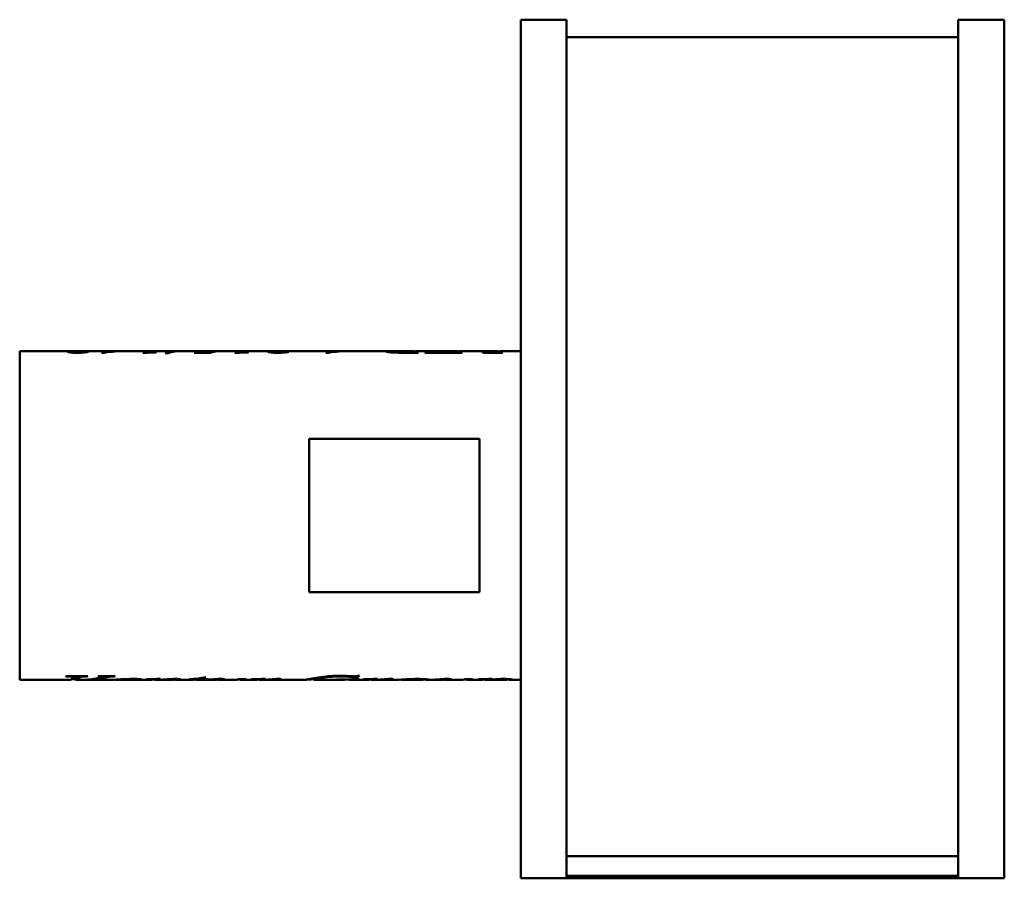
# Model space of a CAD drawing. Header units: millimetres. Extents: x 341 to 919, y 193 to 697.
import ezdxf

# ---------------------------------------------------------------- set-up
doc = ezdxf.new("R2010")
doc.units = ezdxf.units.MM
doc.header["$LTSCALE"] = 3
doc.layers.add('Widoczne (ISO)', color=7, linetype='Continuous', lineweight=50)

msp = doc.modelspace()

# ---------------------------------------------------------------- linework, layer by layer
at = {"layer": 'Widoczne (ISO)'}
for p, q in [((635.1, 193.5), (635.1, 697.5)), ((662.1, 697.5), (635.1, 697.5)), ((662.1, 697.5), (662.1, 193.5)), ((892.1, 193.5), (892.1, 697.5)), ((892.1, 697.5), (919.1, 697.5)), ((919.1, 697.5), (919.1, 193.5)), ((662.1, 687.27), (892.1, 687.27)), ((340.9, 503), (340.9, 310)), ((340.9, 503), (372.48, 503)), ((372.75, 502), (372.75, 502.65)), ((375.54, 502.93), (375.54, 502.97)), ((378.41, 503), (392.96, 503)), ((380.41, 502.4), (380.41, 502.57)), ((381.99, 502.99), (381.99, 503)), ((390.57, 502.04), (389.02, 502.04)), ((393.59, 502.44), (393.59, 502.64)), ((394.35, 502.83), (394.35, 502.88)), ((395.99, 503), (401.24, 503)), ((403.27, 503), (417.21, 503)), ((414.11, 501.96), (413.13, 501.96)), ((417.68, 502.1), (417.68, 502.46)), ((420.42, 503), (434.26, 503)), ((420.81, 502.21), (420.81, 502.31)), ((428.13, 501.84), (426.4, 501.84)), ((436.04, 503), (446.43, 503)), ((452.77, 502.04), (443.41, 502.04)), ((444.38, 502.46), (452.82, 502.46)), ((444.38, 502.04), (444.38, 502.46)), ((449.23, 502.88), (449.23, 502.9)), ((450.27, 503), (471.29, 503)), ((452.82, 502.05), (452.82, 502.46)), ((454.35, 502.48), (454.35, 502.76)), ((468.19, 501.96), (467.21, 501.96)), ((471.76, 502.1), (471.76, 502.46)), ((474.49, 503), (490.04, 503)), ((474.89, 502.21), (474.89, 502.31)), ((490.31, 502), (490.31, 502.65)), ((493.1, 502.93), (493.1, 502.97)), ((495.97, 503), (524.61, 503)), ((497.97, 502.4), (497.97, 502.57)), ((499.55, 502.99), (499.55, 503)), ((522.22, 502.04), (520.67, 502.04)), ((525.24, 502.44), (525.24, 502.64)), ((526, 502.83), (526, 502.88)), ((527.64, 503), (532.89, 503)), ((534.92, 503), (562.91, 503)), ((560.38, 502.14), (560.38, 502.69)), ((564.06, 502.98), (564.06, 503)), ((574.77, 502.04), (564.7, 502.04)), ((567.7, 502.04), (567.7, 502.25)), ((570.81, 502.04), (570.81, 502.99)), ((571.24, 502.04), (571.24, 503)), ((571.66, 502.04), (571.66, 502.35)), ((574.66, 503), (587.31, 503)), ((600.55, 502.04), (578.73, 502.04)), ((580.78, 502.78), (581.56, 502.78)), ((580.78, 502.04), (580.78, 502.78)), ((581.33, 502.04), (581.33, 502.61)), ((584.01, 502.04), (584.01, 502.26)), ((586.64, 502.87), (585.86, 502.87)), ((587.72, 502.23), (593.37, 502.23)), ((596.57, 502.99), (592.86, 502.99)), ((593.23, 503), (596.98, 503)), ((593.37, 502.04), (593.37, 502.23)), ((596.57, 502.04), (596.57, 502.99)), ((596.98, 502.04), (596.98, 503)), ((597.64, 502.04), (597.64, 502.35)), ((600.54, 503), (620.52, 503)), ((624.23, 502.04), (612.81, 502.04)), ((612.97, 502.04), (612.97, 502.14)), ((617.04, 502.04), (617.04, 502.34)), ((621.23, 502.04), (621.23, 502.35)), ((624.17, 503), (635.1, 503)), ((610.9, 451.5), (510.9, 451.5)), ((510.9, 451.5), (510.9, 361.5)), ((610.9, 361.5), (610.9, 451.5)), ((510.9, 361.5), (610.9, 361.5)), ((368.19, 312.23), (380.85, 312.23)), ((372.09, 312.23), (372.09, 311.57)), ((376.53, 312.23), (376.53, 311.7)), ((380.59, 312.23), (380.59, 312.05)), ((387.28, 312.23), (396.87, 312.23)), ((389.55, 312.23), (389.55, 311.72)), ((394.81, 312.23), (394.81, 311.96)), ((396.64, 312.23), (396.64, 312.05)), ((539.51, 312.39), (540.38, 312.39)), ((340.9, 310), (370.45, 310)), ((368.82, 312.05), (367.96, 312.05)), ((371.83, 311), (374.55, 311)), ((374.15, 311), (374.15, 310.08)), ((374.55, 310), (377.02, 310)), ((378.9, 310), (393.93, 310)), ((396.82, 310.12), (396.82, 310.09)), ((396.95, 310.13), (396.95, 310.03)), ((397.11, 310.14), (397.11, 310.01)), ((397.44, 310), (402.38, 310)), ((406.4, 310), (417.04, 310)), ((408.9, 310.52), (408.9, 310.24)), ((415.57, 310.39), (415.57, 310.32)), ((418.83, 310.45), (418.83, 310.24)), ((420.43, 310.48), (420.43, 310)), ((420.57, 310), (420.78, 310)), ((422.36, 310), (429.84, 310)), ((431.62, 310.53), (431.62, 310.21)), ((433.52, 310), (441.54, 310)), ((443.98, 310.34), (440.38, 310.34)), ((443.49, 310.22), (443.49, 310.17)), ((443.98, 310.56), (443.98, 310.34)), ((445.28, 310), (455.18, 310)), ((447.78, 311.03), (447.78, 310.34)), ((451.12, 310.34), (447.78, 310.34)), ((448.25, 311.13), (448.25, 310.48)), ((448.25, 310.48), (451.51, 310.48)), ((449.11, 311.33), (450.15, 311.33)), ((451.12, 310.48), (451.12, 310.34)), ((452.66, 310.19), (452.66, 310.11)), ((457.29, 310.5), (457.29, 310.25)), ((458.96, 310), (466.63, 310)), ((467.49, 310.01), (467.49, 310)), ((470.26, 310.48), (473.84, 310.48)), ((470.94, 310), (478.91, 310)), ((477.4, 310.41), (477.4, 310.33)), ((480.32, 310.45), (480.32, 310.32)), ((480.66, 310.46), (480.66, 310.26)), ((481.19, 310.47), (481.19, 310.13)), ((481.87, 310.48), (481.87, 310.01)), ((482.25, 310), (482.67, 310)), ((483.83, 310), (509.01, 310)), ((487.15, 310.2), (487.15, 310.11)), ((490.42, 310.45), (490.42, 310.17)), ((493.45, 310.51), (493.45, 310.15)), ((513.67, 311), (513.71, 311)), ((513.71, 311), (513.71, 310)), ((513.73, 310), (531.27, 310)), ((527.75, 310.08), (527.1, 310.08)), ((527.36, 310.12), (540.64, 310.12)), ((530.97, 310.12), (530.97, 310.06)), ((531.57, 310.12), (531.57, 310.02)), ((535.51, 310), (544.72, 310)), ((538, 310.68), (537.14, 310.68)), ((537.34, 312.01), (537.34, 311.02)), ((538, 311.67), (537.34, 311.67)), ((538, 311.67), (538, 310.68)), ((540.4, 310.12), (540.4, 310.08)), ((543.2, 310.41), (543.2, 310.33)), ((546.13, 310.45), (546.13, 310.32)), ((546.47, 310.46), (546.47, 310.26)), ((546.99, 310.47), (546.99, 310.13)), ((547.67, 310.48), (547.67, 310.01)), ((548.05, 310), (548.47, 310)), ((549.64, 310), (561.52, 310)), ((552.95, 310.2), (552.95, 310.11)), ((556.22, 310.45), (556.22, 310.17)), ((559.25, 310.51), (559.25, 310.15)), ((565.67, 310), (577.26, 310)), ((577.82, 310.46), (577.82, 310.1)), ((581.39, 310), (588.18, 310)), ((585.66, 310.19), (585.66, 310.11)), ((590.29, 310.5), (590.29, 310.25)), ((591.96, 310), (599.62, 310)), ((600.48, 310.01), (600.48, 310)), ((603.25, 310.48), (606.83, 310.48)), ((603.93, 310), (611.86, 310)), ((610.29, 310.42), (610.29, 310.33)), ((613.68, 310.46), (613.68, 310.24)), ((615.51, 310), (626.06, 310)), ((616.77, 310.51), (616.77, 310.12)), ((626.68, 310.52), (626.68, 310.09)), ((629.88, 310), (635.1, 310)), ((662.1, 206.46), (892.1, 206.46)), ((635.1, 193.5), (662.1, 193.5)), ((662.1, 195), (892.1, 195)), ((662.1, 193.5), (892.1, 193.5)), ((919.1, 193.5), (892.1, 193.5))]:
    msp.add_line(p, q, dxfattribs=at)
for points in [[(389.02, 502.04), (390.79, 502.9), (392.57, 503.19), (394.35, 502.88)], [(413.13, 501.96), (415.02, 502.92), (416.92, 503.22), (418.81, 502.84)], [(426.4, 501.84), (429.31, 502.7), (432.23, 503.08), (435.15, 502.98)], [(467.21, 501.96), (469.1, 502.92), (471, 503.22), (472.89, 502.84)], [(520.67, 502.04), (522.44, 502.9), (524.22, 503.19), (526, 502.88)], [(585.86, 502.87), (586.61, 503), (587.35, 503.04), (588.1, 502.96)], [(618.28, 502.68), (619.63, 503.07), (620.99, 503.1), (622.34, 502.79)], [(375.54, 502.97), (374.22, 502.99), (373.2, 503), (372.48, 503)], [(374.54, 502.89), (373.35, 502.85), (372.75, 502.77), (372.75, 502.65)], [(381.99, 502.99), (378.65, 502.98), (376.17, 502.96), (374.54, 502.89)], [(376.3, 502.26), (377.84, 502.26), (379.21, 502.39), (380.41, 502.57)], [(380.41, 502.57), (380.67, 502.56), (380.92, 502.55), (381.17, 502.55)], [(403.27, 503), (399.04, 503), (394.81, 502.68), (390.57, 502.04)], [(393.59, 502.64), (396.48, 502.91), (399.37, 503.03), (402.25, 502.99)], [(395.99, 503), (395.19, 503), (394.39, 502.88), (393.59, 502.64)], [(421.09, 502.22), (418.76, 502.14), (416.44, 502.05), (414.11, 501.96)], [(417.73, 502.54), (417.69, 502.52), (417.68, 502.49), (417.68, 502.46)], [(418.21, 502.69), (417.92, 502.61), (417.76, 502.56), (417.73, 502.54)], [(420.42, 503), (419.68, 503), (418.94, 502.9), (418.21, 502.69)], [(419.14, 502.28), (419.49, 502.28), (420.05, 502.29), (420.81, 502.31)], [(420.81, 502.31), (420.9, 502.28), (421, 502.25), (421.09, 502.22)], [(436.04, 503), (433.4, 503), (430.77, 502.61), (428.13, 501.84)], [(443.41, 502.04), (443.73, 502.2), (444.06, 502.34), (444.38, 502.46)], [(449.13, 502.88), (447.69, 502.94), (446.79, 503), (446.43, 503)], [(454.35, 502.76), (452.11, 502.79), (450.37, 502.83), (449.13, 502.88)], [(457.21, 502.93), (455.73, 502.81), (454.25, 502.51), (452.77, 502.04)], [(452.82, 502.46), (453.33, 502.58), (453.84, 502.68), (454.35, 502.76)], [(475.17, 502.22), (472.84, 502.14), (470.51, 502.05), (468.19, 501.96)], [(471.8, 502.54), (471.77, 502.52), (471.76, 502.49), (471.76, 502.46)], [(472.28, 502.69), (471.99, 502.61), (471.83, 502.56), (471.8, 502.54)], [(474.49, 503), (473.76, 503), (473.02, 502.9), (472.28, 502.69)], [(473.22, 502.28), (473.57, 502.28), (474.13, 502.29), (474.89, 502.31)], [(474.89, 502.31), (474.98, 502.28), (475.07, 502.25), (475.17, 502.22)], [(493.1, 502.97), (491.78, 502.99), (490.76, 503), (490.04, 503)], [(492.09, 502.89), (490.9, 502.85), (490.31, 502.77), (490.31, 502.65)], [(499.55, 502.99), (496.21, 502.98), (493.73, 502.96), (492.09, 502.89)], [(493.86, 502.26), (495.4, 502.26), (496.77, 502.39), (497.97, 502.57)], [(497.97, 502.57), (498.23, 502.56), (498.48, 502.55), (498.73, 502.55)], [(534.92, 503), (530.69, 503), (526.46, 502.68), (522.22, 502.04)], [(525.24, 502.64), (528.13, 502.91), (531.02, 503.03), (533.9, 502.99)], [(527.64, 503), (526.84, 503), (526.04, 502.88), (525.24, 502.64)], [(564.06, 503), (563.65, 503), (563.27, 503), (562.91, 503)], [(565.78, 502.22), (566.28, 502.22), (566.92, 502.23), (567.7, 502.25)], [(567.7, 502.25), (568.74, 502.7), (569.77, 502.95), (570.81, 502.99)], [(570.81, 502.99), (569.91, 502.99), (569.26, 502.99), (568.87, 502.99)], [(569.57, 503), (570.03, 503), (570.59, 503), (571.24, 503)], [(571.24, 503), (571.8, 502.99), (572.35, 502.93), (572.91, 502.81)], [(572.3, 502.65), (571.87, 502.53), (571.66, 502.42), (571.66, 502.35)], [(574.66, 503), (573.87, 503), (573.09, 502.88), (572.3, 502.65)], [(574.4, 502.14), (574.63, 502.14), (574.84, 502.14), (575.04, 502.14)], [(575.04, 502.14), (574.95, 502.11), (574.86, 502.07), (574.77, 502.04)], [(578.73, 502.04), (579.41, 502.37), (580.1, 502.62), (580.78, 502.78)], [(581.56, 502.78), (581.41, 502.72), (581.33, 502.66), (581.33, 502.61)], [(584.01, 502.26), (584.57, 502.24), (585.81, 502.23), (587.72, 502.23)], [(593.37, 502.23), (594.43, 502.7), (595.5, 502.95), (596.57, 502.99)], [(596.98, 503), (597.55, 502.99), (598.13, 502.92), (598.7, 502.79)], [(598.24, 502.67), (597.84, 502.56), (597.64, 502.44), (597.64, 502.35)], [(600.54, 503), (599.77, 503), (599, 502.89), (598.24, 502.67)], [(600.8, 502.14), (600.72, 502.11), (600.63, 502.07), (600.55, 502.04)], [(612.81, 502.04), (612.86, 502.07), (612.92, 502.11), (612.97, 502.14)], [(617.04, 502.34), (617.3, 502.38), (617.71, 502.53), (618.28, 502.68)], [(621.85, 502.66), (621.43, 502.54), (621.23, 502.43), (621.23, 502.35)], [(624.17, 503), (623.4, 503), (622.62, 502.89), (621.85, 502.66)], [(623.93, 502.14), (624.16, 502.14), (624.34, 502.14), (624.48, 502.14)], [(624.48, 502.14), (624.39, 502.11), (624.31, 502.07), (624.23, 502.04)], [(367.96, 312.05), (368.04, 312.11), (368.12, 312.17), (368.19, 312.23)], [(376.1, 312.23), (376.09, 312.21), (376.07, 312.2), (376.06, 312.18)], [(380.85, 312.23), (380.76, 312.17), (380.67, 312.11), (380.59, 312.05)], [(386.99, 312.05), (387.09, 312.11), (387.18, 312.17), (387.28, 312.23)], [(390.39, 312.23), (390.13, 312.18), (389.85, 312.12), (389.55, 312.07)], [(396.87, 312.23), (396.8, 312.17), (396.72, 312.11), (396.64, 312.05)], [(520.72, 311.96), (523.54, 312.23), (526.49, 312.39), (529.58, 312.39)], [(529.58, 312.39), (531.86, 312.39), (533.94, 312.3), (535.8, 312.14)], [(540.38, 312.39), (539.58, 311.65), (538.79, 311.07), (538, 310.68)], [(370.45, 310), (370.93, 310), (371.42, 310.37), (371.91, 311.12)], [(374.15, 310.22), (373.25, 310.3), (372.35, 310.4), (371.45, 310.53)], [(371.91, 311.12), (372.03, 311.32), (372.09, 311.49), (372.09, 311.57)], [(376.06, 311.19), (375.43, 310.19), (374.79, 309.82), (374.15, 310.08)], [(376.06, 312.18), (375.56, 311.39), (375.05, 311), (374.55, 311)], [(376.53, 311.7), (376.38, 311.63), (376.22, 311.44), (376.06, 311.19)], [(377.02, 310), (380.23, 310), (383.44, 310.3), (386.65, 310.89)], [(388.14, 310.82), (384.75, 310.22), (381.35, 309.95), (377.96, 310.01)], [(386.65, 310.89), (388.01, 311.14), (388.87, 311.37), (389.21, 311.49)], [(389.21, 311.49), (389.44, 311.58), (389.55, 311.65), (389.55, 311.72)], [(396.64, 312.05), (395.87, 312.04), (395.26, 312.01), (394.81, 311.96)], [(396.95, 310.03), (396.87, 310.05), (396.82, 310.07), (396.82, 310.09)], [(397.11, 310.03), (397.06, 310.03), (397, 310.03), (396.95, 310.03)], [(402.38, 310), (402.58, 310), (402.76, 310), (402.94, 310)], [(404.51, 310), (404.42, 310), (404.34, 310), (404.25, 310)], [(410.65, 310.05), (409.26, 310), (407.21, 310), (404.51, 310)], [(412.25, 310.23), (412.25, 310.14), (411.71, 310.08), (410.65, 310.05)], [(415.36, 310.39), (418.07, 310.44), (420.78, 310.48), (423.49, 310.53)], [(415.57, 310.32), (415.5, 310.34), (415.43, 310.37), (415.36, 310.39)], [(416.43, 310.33), (416.14, 310.32), (415.85, 310.32), (415.57, 310.32)], [(417.4, 310.34), (417.22, 310.34), (416.9, 310.33), (416.43, 310.33)], [(417.04, 310), (417.39, 310), (417.73, 310.02), (418.08, 310.07)], [(418.08, 310.07), (418.58, 310.13), (418.83, 310.21), (418.83, 310.24)], [(420.43, 310.05), (419.81, 310.08), (419.26, 310.13), (418.8, 310.22)], [(423.49, 310.53), (422.47, 310.16), (421.45, 309.98), (420.43, 310)], [(430.47, 310.28), (430, 310.28), (429.42, 310.27), (428.74, 310.24)], [(429.84, 310), (430.23, 310), (430.62, 310.02), (431.02, 310.07)], [(431.02, 310.07), (431.42, 310.11), (431.62, 310.16), (431.62, 310.21)], [(434.63, 310.06), (433.61, 309.95), (432.6, 309.99), (431.59, 310.18)], [(435.38, 310.26), (435.38, 310.19), (435.13, 310.11), (434.63, 310.06)], [(440.38, 310.34), (440.46, 310.37), (440.53, 310.39), (440.61, 310.42)], [(441.54, 310), (442.35, 310), (443.17, 310.11), (443.98, 310.34)], [(443.49, 310.17), (443.45, 310.18), (443.42, 310.19), (443.38, 310.19)], [(447.78, 310.34), (446.35, 309.95), (444.92, 309.9), (443.49, 310.17)], [(450.15, 311.33), (449.52, 310.98), (448.88, 310.69), (448.25, 310.48)], [(451.51, 310.48), (451.38, 310.43), (451.25, 310.38), (451.12, 310.34)], [(451.93, 310.14), (453.22, 310.23), (454.58, 310.35), (456.01, 310.43)], [(452.66, 310.11), (452.42, 310.12), (452.18, 310.13), (451.93, 310.14)], [(455.18, 310), (455.59, 310), (456, 310.02), (456.4, 310.07)], [(456.01, 310.43), (457.11, 310.5), (458.12, 310.53), (459.04, 310.53)], [(456.4, 310.07), (457, 310.13), (457.29, 310.21), (457.29, 310.25)], [(457.5, 310.09), (457.32, 310.12), (457.17, 310.14), (457.04, 310.16)], [(460.09, 310.06), (459.23, 309.97), (458.36, 309.98), (457.5, 310.09)], [(461.19, 310.32), (461.19, 310.25), (460.82, 310.13), (460.09, 310.06)], [(467.49, 310), (467.37, 310), (467.24, 310), (467.12, 310)], [(469.53, 310.11), (469.39, 310.13), (469.27, 310.16), (469.16, 310.18)], [(473.84, 310.48), (472.4, 310), (470.97, 309.88), (469.53, 310.11)], [(469.71, 310.3), (469.89, 310.35), (470.08, 310.41), (470.26, 310.48)], [(477.08, 310.41), (479.78, 310.45), (482.47, 310.49), (485.16, 310.53)], [(477.4, 310.33), (477.29, 310.35), (477.19, 310.38), (477.08, 310.41)], [(479.12, 310.35), (478.81, 310.35), (478.23, 310.34), (477.4, 310.33)], [(478.91, 310), (479.24, 310), (479.58, 310.02), (479.91, 310.06)], [(480.32, 310.32), (480.01, 310.34), (479.61, 310.35), (479.12, 310.35)], [(479.91, 310.06), (480.41, 310.12), (480.66, 310.21), (480.66, 310.26)], [(480.66, 310.26), (480.66, 310.28), (480.55, 310.3), (480.32, 310.32)], [(481.19, 310.13), (480.97, 310.16), (480.78, 310.19), (480.63, 310.22)], [(481.87, 310.06), (481.62, 310.08), (481.4, 310.1), (481.19, 310.13)], [(485.16, 310.53), (484.06, 310.13), (482.97, 309.96), (481.87, 310.01)], [(482.67, 310), (485.14, 310), (487.39, 310.23), (489.42, 310.38)], [(487.15, 310.11), (485.94, 310.04), (484.64, 309.98), (483.24, 310)], [(489, 310.21), (488.59, 310.19), (487.97, 310.15), (487.15, 310.11)], [(489.76, 310.22), (489.48, 310.22), (489.23, 310.22), (489, 310.21)], [(489.42, 310.38), (490.71, 310.47), (491.76, 310.53), (492.56, 310.53)], [(490.21, 310.21), (490.09, 310.22), (489.94, 310.22), (489.76, 310.22)], [(490.42, 310.17), (490.38, 310.19), (490.31, 310.2), (490.21, 310.21)], [(493.45, 310.15), (493.08, 310.11), (492.54, 310.1), (491.83, 310.1)], [(494.26, 310.36), (494.26, 310.27), (493.99, 310.2), (493.45, 310.15)], [(513.71, 311.01), (513.71, 311.01), (513.71, 311), (513.71, 311)], [(517.45, 310.88), (514.96, 310.39), (513.71, 310.04), (513.71, 310)], [(513.71, 310), (513.71, 310), (513.72, 310), (513.73, 310)], [(529.58, 312.05), (524.63, 312.05), (520.59, 311.5), (517.45, 310.88)], [(527.1, 310.08), (527.18, 310.09), (527.27, 310.11), (527.36, 310.12)], [(530.97, 310.06), (530.3, 310.07), (529.23, 310.08), (527.75, 310.08)], [(531.57, 310.02), (531.57, 310.03), (531.37, 310.05), (530.97, 310.06)], [(531.27, 310), (531.47, 310), (531.57, 310.01), (531.57, 310.02)], [(535.04, 310.01), (534.72, 310.03), (534.4, 310.07), (534.08, 310.12)], [(536.32, 310.02), (536.06, 310.01), (535.64, 309.98), (535.04, 310.01)], [(535.8, 312.14), (536.55, 312.08), (537.1, 312.05), (537.45, 312.05)], [(537.14, 310.68), (537.27, 310.82), (537.34, 310.94), (537.34, 311.02)], [(537.34, 312.01), (537.34, 312.02), (537.34, 312.04), (537.34, 312.05)], [(538.92, 312.21), (538.61, 312), (538.31, 311.82), (538, 311.67)], [(540.64, 310.12), (540.56, 310.11), (540.48, 310.09), (540.4, 310.08)], [(542.89, 310.41), (545.58, 310.45), (548.27, 310.49), (550.97, 310.53)], [(543.2, 310.33), (543.1, 310.35), (542.99, 310.38), (542.89, 310.41)], [(544.93, 310.35), (544.61, 310.35), (544.04, 310.34), (543.2, 310.33)], [(544.72, 310), (545.05, 310), (545.38, 310.02), (545.71, 310.06)], [(546.13, 310.32), (545.82, 310.34), (545.41, 310.35), (544.93, 310.35)], [(545.71, 310.06), (546.22, 310.12), (546.47, 310.21), (546.47, 310.26)], [(546.47, 310.26), (546.47, 310.28), (546.36, 310.3), (546.13, 310.32)], [(546.99, 310.13), (546.77, 310.16), (546.59, 310.19), (546.43, 310.22)], [(547.67, 310.06), (547.43, 310.08), (547.2, 310.1), (546.99, 310.13)], [(550.97, 310.53), (549.87, 310.13), (548.77, 309.96), (547.67, 310.01)], [(548.47, 310), (550.94, 310), (553.19, 310.23), (555.23, 310.38)], [(552.95, 310.11), (551.75, 310.04), (550.44, 309.98), (549.04, 310)], [(554.81, 310.21), (554.39, 310.19), (553.77, 310.15), (552.95, 310.11)], [(555.57, 310.22), (555.29, 310.22), (555.04, 310.22), (554.81, 310.21)], [(555.23, 310.38), (556.52, 310.47), (557.56, 310.53), (558.36, 310.53)], [(556.01, 310.21), (555.89, 310.22), (555.74, 310.22), (555.57, 310.22)], [(556.22, 310.17), (556.19, 310.19), (556.12, 310.2), (556.01, 310.21)], [(559.25, 310.15), (558.89, 310.11), (558.35, 310.1), (557.63, 310.1)], [(560.06, 310.36), (560.06, 310.27), (559.79, 310.2), (559.25, 310.15)], [(577.26, 310), (577.63, 310), (577.82, 310.03), (577.82, 310.1)], [(584.93, 310.14), (586.22, 310.23), (587.58, 310.35), (589, 310.43)], [(585.66, 310.11), (585.41, 310.12), (585.17, 310.13), (584.93, 310.14)], [(588.18, 310), (588.58, 310), (588.99, 310.02), (589.4, 310.07)], [(589, 310.43), (590.1, 310.5), (591.11, 310.53), (592.04, 310.53)], [(589.4, 310.07), (589.99, 310.13), (590.29, 310.21), (590.29, 310.25)], [(590.49, 310.09), (590.32, 310.12), (590.16, 310.14), (590.03, 310.16)], [(593.08, 310.06), (592.22, 309.97), (591.36, 309.98), (590.49, 310.09)], [(594.18, 310.32), (594.18, 310.25), (593.82, 310.13), (593.08, 310.06)], [(600.48, 310), (600.36, 310), (600.24, 310), (600.12, 310)], [(602.52, 310.11), (602.38, 310.13), (602.26, 310.16), (602.15, 310.18)], [(606.83, 310.48), (605.4, 310), (603.96, 309.88), (602.52, 310.11)], [(602.7, 310.3), (602.89, 310.35), (603.07, 310.41), (603.25, 310.48)], [(610.29, 310.42), (612.97, 310.45), (615.65, 310.49), (618.34, 310.53)], [(612.19, 310.35), (611.74, 310.35), (611.1, 310.34), (610.29, 310.33)], [(611.86, 310), (612.28, 310), (612.71, 310.03), (613.14, 310.1)], [(613.14, 310.1), (613.5, 310.16), (613.68, 310.22), (613.68, 310.24)], [(614.94, 310.01), (614.5, 310.04), (614.05, 310.11), (613.61, 310.21)], [(618.34, 310.53), (617.82, 310.34), (617.29, 310.2), (616.77, 310.12)], [(626.06, 310), (626.47, 310), (626.68, 310.03), (626.68, 310.09)], [(630.55, 310.09), (630.55, 309.95), (629.26, 309.97), (626.68, 310.18)]]:
    msp.add_open_spline(points, degree=3, dxfattribs=at)
for points, knots in [([(369.25, 502.57), (369.25, 502.69), (369.72, 502.78), (370.67, 502.85), (371.62, 502.91), (373.24, 502.95), (375.54, 502.97)], [0, 0, 0, 0, 1, 1, 1, 2, 2, 2, 2]), ([(374.72, 501.96), (373.09, 501.96), (371.77, 502.03), (370.76, 502.16), (369.75, 502.29), (369.25, 502.43), (369.25, 502.57)], [0, 0, 0, 0, 1, 1, 1, 2, 2, 2, 2]), ([(372.75, 502.65), (372.75, 502.56), (373.1, 502.46), (373.79, 502.38), (374.49, 502.3), (375.32, 502.26), (376.3, 502.26)], [0, 0, 0, 0, 1, 1, 1, 2, 2, 2, 2]), ([(381.17, 502.55), (380.45, 502.39), (379.53, 502.24), (378.41, 502.13), (377.29, 502.02), (376.06, 501.96), (374.72, 501.96)], [0, 0, 0, 0, 1, 1, 1, 2, 2, 2, 2]), ([(375.54, 502.96), (375.55, 502.96), (375.56, 502.96), (375.57, 502.96), (376.11, 502.99), (376.98, 503), (378.15, 503), (379.32, 503), (380.61, 503), (381.99, 503)], [0.986013, 0.986013, 0.986013, 0.986013, 1, 1, 1, 2, 2, 2, 3, 3, 3, 3]), ([(417.68, 502.46), (417.68, 502.41), (417.81, 502.37), (418.07, 502.33), (418.33, 502.3), (418.69, 502.28), (419.14, 502.28)], [0, 0, 0, 0, 1, 1, 1, 2, 2, 2, 2]), ([(449.23, 502.9), (449.23, 502.98), (449.57, 503), (450.27, 503), (450.96, 503), (451.84, 502.98), (452.92, 502.97), (453.99, 502.95), (455.42, 502.94), (457.21, 502.93)], [0, 0, 0, 0, 1, 1, 1, 2, 2, 2, 3, 3, 3, 3]), ([(471.76, 502.46), (471.76, 502.41), (471.89, 502.37), (472.15, 502.33), (472.41, 502.3), (472.76, 502.28), (473.22, 502.28)], [0, 0, 0, 0, 1, 1, 1, 2, 2, 2, 2]), ([(486.81, 502.57), (486.81, 502.69), (487.28, 502.78), (488.23, 502.85), (489.17, 502.91), (490.8, 502.95), (493.1, 502.97)], [0, 0, 0, 0, 1, 1, 1, 2, 2, 2, 2]), ([(492.28, 501.96), (490.65, 501.96), (489.33, 502.03), (488.32, 502.16), (487.31, 502.29), (486.81, 502.43), (486.81, 502.57)], [0, 0, 0, 0, 1, 1, 1, 2, 2, 2, 2]), ([(490.31, 502.65), (490.31, 502.56), (490.66, 502.46), (491.35, 502.38), (492.04, 502.3), (492.88, 502.26), (493.86, 502.26)], [0, 0, 0, 0, 1, 1, 1, 2, 2, 2, 2]), ([(498.73, 502.55), (498.01, 502.39), (497.09, 502.24), (495.97, 502.13), (494.85, 502.02), (493.62, 501.96), (492.28, 501.96)], [0, 0, 0, 0, 1, 1, 1, 2, 2, 2, 2]), ([(493.1, 502.96), (493.11, 502.96), (493.12, 502.96), (493.12, 502.96), (493.67, 502.99), (494.53, 503), (495.71, 503), (496.88, 503), (498.16, 503), (499.55, 503)], [0.986013, 0.986013, 0.986013, 0.986013, 1, 1, 1, 2, 2, 2, 3, 3, 3, 3]), ([(556.22, 502.69), (556.22, 502.82), (556.83, 502.9), (558.06, 502.94), (559.28, 502.99), (561.29, 503), (564.06, 503)], [0, 0, 0, 0, 1, 1, 1, 2, 2, 2, 2]), ([(564.7, 502.04), (563.01, 502.04), (561.5, 502.08), (560.17, 502.15), (558.85, 502.22), (557.85, 502.31), (557.2, 502.41), (556.54, 502.51), (556.22, 502.61), (556.22, 502.69)], [0, 0, 0, 0, 1, 1, 1, 2, 2, 2, 3, 3, 3, 3]), ([(568.87, 502.99), (566, 502.99), (563.87, 502.99), (562.47, 502.95), (561.08, 502.91), (560.38, 502.84), (560.38, 502.69)], [0, 0, 0, 0, 1, 1, 1, 2, 2, 2, 2]), ([(560.38, 502.69), (560.38, 502.57), (560.81, 502.46), (561.67, 502.37), (562.53, 502.27), (563.9, 502.22), (565.78, 502.22)], [0, 0, 0, 0, 1, 1, 1, 2, 2, 2, 2]), ([(564.06, 502.98), (564.19, 502.98), (564.32, 502.98), (564.46, 502.99), (565.52, 503), (567.23, 503), (569.57, 503)], [0.865605, 0.865605, 0.865605, 0.865605, 1, 1, 1, 2, 2, 2, 2]), ([(571.66, 502.35), (571.66, 502.29), (571.85, 502.24), (572.23, 502.2), (572.61, 502.16), (573.33, 502.14), (574.4, 502.14)], [0, 0, 0, 0, 1, 1, 1, 2, 2, 2, 2]), ([(581.33, 502.61), (581.33, 502.53), (581.58, 502.45), (582.09, 502.39), (582.59, 502.33), (583.23, 502.29), (584.01, 502.26)], [0, 0, 0, 0, 1, 1, 1, 2, 2, 2, 2]), ([(592.86, 502.99), (591.22, 502.99), (589.98, 502.99), (589.17, 502.98), (588.35, 502.97), (587.51, 502.95), (586.64, 502.87)], [0, 0, 0, 0, 1, 1, 1, 2, 2, 2, 2]), ([(589.74, 502.99), (589.84, 502.99), (589.96, 502.99), (590.11, 502.99), (590.66, 503), (591.7, 503), (593.23, 503)], [0.745711, 0.745711, 0.745711, 0.745711, 1, 1, 1, 2, 2, 2, 2]), ([(597.64, 502.35), (597.64, 502.31), (597.73, 502.27), (597.91, 502.24), (598.08, 502.21), (598.34, 502.18), (598.7, 502.17), (599.05, 502.15), (599.75, 502.14), (600.8, 502.14)], [0, 0, 0, 0, 1, 1, 1, 2, 2, 2, 3, 3, 3, 3]), ([(612.97, 502.14), (614.25, 502.14), (615.16, 502.16), (615.7, 502.19), (616.25, 502.22), (616.69, 502.27), (617.04, 502.34)], [0, 0, 0, 0, 1, 1, 1, 2, 2, 2, 2]), ([(621.23, 502.35), (621.23, 502.29), (621.42, 502.24), (621.79, 502.2), (622.16, 502.16), (622.88, 502.14), (623.93, 502.14)], [0, 0, 0, 0, 1, 1, 1, 2, 2, 2, 2]), ([(537.45, 312.05), (537.83, 312.05), (538.16, 312.07), (538.44, 312.11), (538.72, 312.15), (539.08, 312.24), (539.51, 312.39)], [0, 0, 0, 0, 1, 1, 1, 2, 2, 2, 2]), ([(372.09, 311.57), (372.09, 311.7), (371.83, 311.82), (371.31, 311.91), (370.78, 312), (369.95, 312.05), (368.82, 312.05)], [0, 0, 0, 0, 1, 1, 1, 2, 2, 2, 2]), ([(380.59, 312.05), (379.21, 312.05), (378.27, 312.02), (377.76, 311.96), (377.26, 311.91), (376.85, 311.82), (376.53, 311.7)], [0, 0, 0, 0, 1, 1, 1, 2, 2, 2, 2]), ([(389.55, 311.72), (389.55, 311.8), (389.37, 311.87), (389.02, 311.94), (388.66, 312), (387.98, 312.04), (386.99, 312.05)], [0, 0, 0, 0, 1, 1, 1, 2, 2, 2, 2]), ([(394.81, 311.96), (393.94, 311.88), (393.07, 311.75), (392.22, 311.6), (391.37, 311.45), (390.01, 311.15), (388.14, 310.82)], [0, 0, 0, 0, 1, 1, 1, 2, 2, 2, 2]), ([(393.93, 310), (394.25, 310), (394.65, 310.01), (395.12, 310.03), (396.57, 310.09), (398.39, 310.23), (400.57, 310.34), (402.76, 310.46), (405.01, 310.53), (407.33, 310.53)], [0.670472, 0.670472, 0.670472, 0.670472, 1, 1, 1, 2, 2, 2, 3, 3, 3, 3]), ([(406.44, 310.42), (404.79, 310.42), (403.04, 310.33), (401.19, 310.21), (399.34, 310.1), (397.98, 309.97), (397.11, 310.01)], [0, 0, 0, 0, 1, 1, 1, 2, 2, 2, 2]), ([(402.94, 310), (404.93, 310), (406.42, 310.02), (407.41, 310.06), (408.4, 310.1), (408.9, 310.16), (408.9, 310.24)], [0, 0, 0, 0, 1, 1, 1, 2, 2, 2, 2]), ([(408.9, 310.24), (408.9, 310.28), (408.69, 310.33), (408.26, 310.36), (407.83, 310.4), (407.23, 310.42), (406.44, 310.42)], [0, 0, 0, 0, 1, 1, 1, 2, 2, 2, 2]), ([(407.33, 310.53), (409, 310.53), (410.24, 310.5), (411.04, 310.43), (411.85, 310.37), (412.25, 310.3), (412.25, 310.23)], [0, 0, 0, 0, 1, 1, 1, 2, 2, 2, 2]), ([(418.83, 310.24), (418.83, 310.26), (418.7, 310.28), (418.42, 310.3), (418.14, 310.33), (417.8, 310.34), (417.4, 310.34)], [0, 0, 0, 0, 1, 1, 1, 2, 2, 2, 2]), ([(420.78, 310), (423.75, 310), (426.03, 310.23), (427.65, 310.34), (429.32, 310.45), (430.93, 310.53), (432.48, 310.53)], [0.037632, 0.037632, 0.037632, 0.037632, 1, 1, 1, 2, 2, 2, 2]), ([(428.74, 310.24), (427.49, 310.19), (426.18, 310.11), (424.82, 310.06), (423.8, 310.01), (422.73, 309.99), (421.61, 310.01)], [0, 0, 0, 0, 1, 1, 1, 1.753854, 1.753854, 1.753854, 1.753854]), ([(431.62, 310.21), (431.62, 310.23), (431.51, 310.25), (431.28, 310.26), (431.05, 310.27), (430.78, 310.28), (430.47, 310.28)], [0, 0, 0, 0, 1, 1, 1, 2, 2, 2, 2]), ([(432.48, 310.53), (433.32, 310.53), (434.01, 310.5), (434.56, 310.45), (435.11, 310.39), (435.38, 310.33), (435.38, 310.26)], [0, 0, 0, 0, 1, 1, 1, 2, 2, 2, 2]), ([(440.61, 310.42), (442.36, 310.47), (443.83, 310.53), (445.03, 310.64), (446.23, 310.75), (447.59, 310.95), (449.11, 311.33)], [0, 0, 0, 0, 1, 1, 1, 2, 2, 2, 2]), ([(456.53, 310.3), (456.13, 310.3), (455.74, 310.29), (455.34, 310.27), (454.95, 310.25), (454.06, 310.18), (452.66, 310.11)], [0, 0, 0, 0, 1, 1, 1, 2, 2, 2, 2]), ([(457.29, 310.25), (457.29, 310.26), (457.21, 310.27), (457.06, 310.28), (456.9, 310.29), (456.73, 310.3), (456.53, 310.3)], [0, 0, 0, 0, 1, 1, 1, 2, 2, 2, 2]), ([(459.04, 310.53), (459.67, 310.53), (460.19, 310.51), (460.59, 310.47), (460.99, 310.42), (461.19, 310.37), (461.19, 310.32)], [0, 0, 0, 0, 1, 1, 1, 2, 2, 2, 2]), ([(466.63, 310), (466.66, 310), (466.7, 310), (466.73, 310), (467.67, 310), (468.66, 310.03), (469.71, 310.3)], [2.963983, 2.963983, 2.963983, 2.963983, 3, 3, 3, 4, 4, 4, 4]), ([(491.83, 310.1), (491.46, 310.1), (491.15, 310.1), (490.9, 310.11), (490.65, 310.12), (490.49, 310.14), (490.42, 310.17)], [0, 0, 0, 0, 1, 1, 1, 2, 2, 2, 2]), ([(492.56, 310.53), (493.08, 310.53), (493.5, 310.52), (493.8, 310.49), (494.11, 310.46), (494.26, 310.41), (494.26, 310.36)], [0, 0, 0, 0, 1, 1, 1, 2, 2, 2, 2]), ([(508.95, 310.01), (508.95, 310.04), (509.53, 310.19), (510.69, 310.43), (511.85, 310.66), (513.3, 310.95), (515.04, 311.23), (516.79, 311.5), (518.68, 311.76), (520.72, 311.96)], [0, 0, 0, 0, 1, 1, 1, 2, 2, 2, 3, 3, 3, 3]), ([(513.71, 310.43), (512.31, 310.32), (511.22, 310.21), (510.46, 310.13), (509.45, 310.02), (508.95, 309.98), (508.95, 310.01)], [1.235245, 1.235245, 1.235245, 1.235245, 2, 2, 2, 3, 3, 3, 3]), ([(537.34, 311.02), (537.34, 311.25), (536.66, 311.48), (535.28, 311.7), (533.9, 311.92), (532, 312.05), (529.58, 312.05)], [0, 0, 0, 0, 1, 1, 1, 2, 2, 2, 2]), ([(540.4, 310.08), (539.18, 310.08), (538.3, 310.07), (537.75, 310.06), (537.2, 310.05), (536.73, 310.04), (536.32, 310.02)], [0, 0, 0, 0, 1, 1, 1, 2, 2, 2, 2]), ([(557.63, 310.1), (557.27, 310.1), (556.96, 310.1), (556.7, 310.11), (556.45, 310.12), (556.29, 310.14), (556.22, 310.17)], [0, 0, 0, 0, 1, 1, 1, 2, 2, 2, 2]), ([(558.36, 310.53), (558.89, 310.53), (559.3, 310.52), (559.61, 310.49), (559.91, 310.46), (560.06, 310.41), (560.06, 310.36)], [0, 0, 0, 0, 1, 1, 1, 2, 2, 2, 2]), ([(561.52, 310), (561.84, 310), (562.24, 310.01), (562.74, 310.04), (564.08, 310.1), (565.85, 310.23), (568.08, 310.34), (570.3, 310.46), (572.45, 310.53), (574.52, 310.53)], [0.625205, 0.625205, 0.625205, 0.625205, 1, 1, 1, 2, 2, 2, 3, 3, 3, 3]), ([(573.95, 310.41), (571.63, 310.41), (569.49, 310.22), (567.54, 310.08), (565.72, 309.95), (564.75, 309.98), (564.63, 310.14)], [0, 0, 0, 0, 1, 1, 1, 1.934075, 1.934075, 1.934075, 1.934075]), ([(577.82, 310.1), (577.82, 310.17), (577.46, 310.25), (576.74, 310.31), (576.03, 310.37), (575.1, 310.41), (573.95, 310.41)], [0, 0, 0, 0, 1, 1, 1, 2, 2, 2, 2]), ([(574.52, 310.53), (576.61, 310.53), (578.33, 310.45), (579.67, 310.34), (581.01, 310.23), (581.68, 310.1), (581.68, 310.04)], [0, 0, 0, 0, 1, 1, 1, 2, 2, 2, 2]), ([(581.68, 310.04), (581.68, 309.97), (581.06, 309.99), (579.8, 310.09), (579.24, 310.14), (578.58, 310.2), (577.82, 310.26)], [0, 0, 0, 0, 1, 1, 1, 1.44928, 1.44928, 1.44928, 1.44928]), ([(589.53, 310.3), (589.13, 310.3), (588.73, 310.29), (588.34, 310.27), (587.95, 310.25), (587.05, 310.18), (585.66, 310.11)], [0, 0, 0, 0, 1, 1, 1, 2, 2, 2, 2]), ([(590.29, 310.25), (590.29, 310.26), (590.21, 310.27), (590.05, 310.28), (589.89, 310.29), (589.72, 310.3), (589.53, 310.3)], [0, 0, 0, 0, 1, 1, 1, 2, 2, 2, 2]), ([(592.04, 310.53), (592.66, 310.53), (593.18, 310.51), (593.58, 310.47), (593.98, 310.42), (594.18, 310.37), (594.18, 310.32)], [0, 0, 0, 0, 1, 1, 1, 2, 2, 2, 2]), ([(599.62, 310), (599.66, 310), (599.69, 310), (599.72, 310), (600.66, 310), (601.66, 310.03), (602.7, 310.3)], [2.963983, 2.963983, 2.963983, 2.963983, 3, 3, 3, 4, 4, 4, 4]), ([(613.68, 310.24), (613.68, 310.27), (613.56, 310.3), (613.32, 310.32), (613.07, 310.34), (612.7, 310.35), (612.19, 310.35)], [0, 0, 0, 0, 1, 1, 1, 2, 2, 2, 2]), ([(623.75, 310.34), (622.02, 310.34), (620.32, 310.24), (618.63, 310.14), (616.93, 310.03), (615.71, 309.97), (614.94, 310.01)], [0, 0, 0, 0, 1, 1, 1, 2, 2, 2, 2]), ([(616.77, 310.12), (618.48, 310.21), (620, 310.34), (621.34, 310.42), (622.69, 310.49), (624.06, 310.53), (625.48, 310.53)], [0, 0, 0, 0, 1, 1, 1, 2, 2, 2, 2]), ([(626.68, 310.09), (626.68, 310.15), (626.39, 310.21), (625.8, 310.26), (625.22, 310.31), (624.53, 310.34), (623.75, 310.34)], [0, 0, 0, 0, 1, 1, 1, 2, 2, 2, 2]), ([(625.48, 310.53), (626.87, 310.53), (628.06, 310.47), (629.06, 310.37), (630.05, 310.28), (630.55, 310.17), (630.55, 310.09)], [0, 0, 0, 0, 1, 1, 1, 2, 2, 2, 2])]:
    msp.add_open_spline(points, degree=3, knots=knots, dxfattribs=at)

doc.saveas('drawing.dxf')
